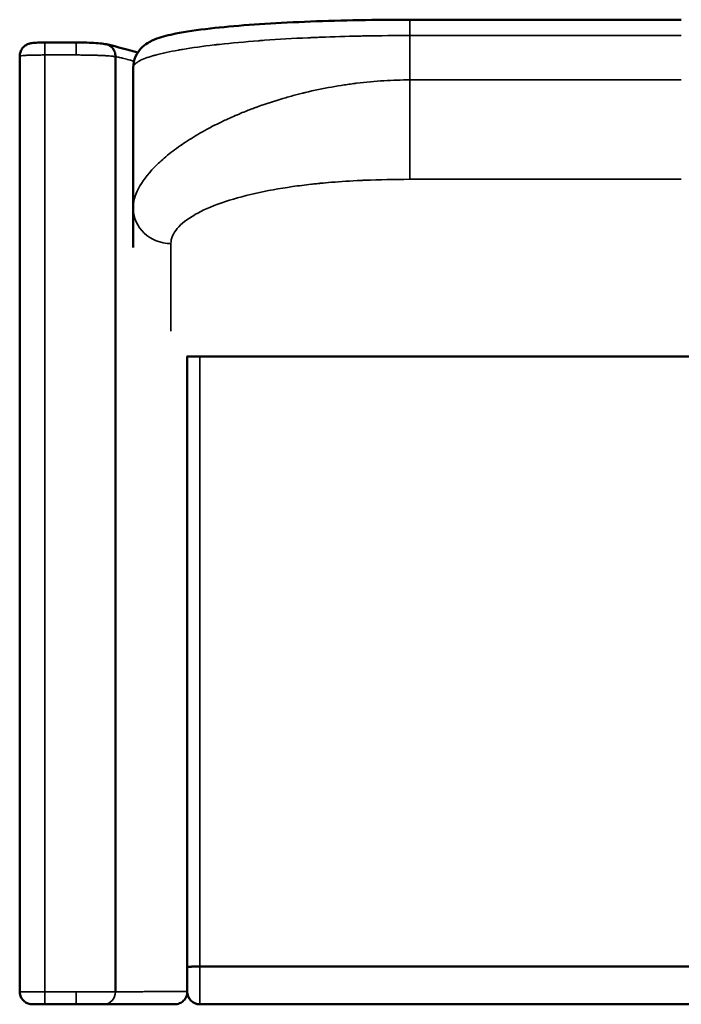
# Model space of a CAD drawing. Header units: millimetres. Extents: x -1141 to 1530, y 467 to 3069.
# Tile 2 of 6: x -1141 to -615, y 1600 to 2383. Entities that reach past the tile are written whole.
import ezdxf

# ---------------------------------------------------------------- set-up
doc = ezdxf.new("R2010")
doc.units = ezdxf.units.MM
doc.layers.add('Visible (ANSI)', color=7, linetype='Continuous', lineweight=50)
doc.layers.add('Visible Narrow (ANSI)', color=7, linetype='Continuous', lineweight=35)

msp = doc.modelspace()

# ---------------------------------------------------------------- linework, layer by layer
at = {"layer": 'Visible (ANSI)'}
for p, q in [((-831.056, 2383.017), (-615.029, 2383.017)), ((-1141.345, 2354.063), (-1141.355, 1610.074)), ((-1065.21, 2353.681), (-1065.216, 1610.078)), ((-1051.056, 2233.439), (-1051.056, 2344.813)), ((-899.666, 2328.271), (-899.659, 2328.271)), ((-1008.043, 2286.6), (-1008.043, 2286.603)), ((-1051.056, 2201.824), (-1051.056, 2233.439)), ((-1008.446, 2115.073), (-437.64, 2115.073)), ((-1008.043, 1610.188), (-1008.043, 2115.073)), ((-998.043, 2115.073), (-448.043, 2115.073)), ((-998.043, 1630.073), (-448.043, 1630.073)), ((-1008.043, 1610.188), (-1008.043, 1610.073)), ((-1121.355, 1600.073), (-1131.355, 1600.073)), ((-1096.355, 1600.073), (-1121.355, 1600.073)), ((-1074.391, 1600.073), (-1096.355, 1600.073)), ((-448.043, 1600.073), (-998.043, 1600.073))]:
    msp.add_line(p, q, dxfattribs=at)
msp.add_arc((-998.043, 1610.073), 10, 180, 270, dxfattribs=at)
msp.add_ellipse((-1065.112, 2353.685), major_axis=(-0.001, -0.402), ratio=0.2442469, start_param=4.6081676, end_param=4.7212055, dxfattribs=at)
for points, knots in [([(-1051.056, 2344.813), (-1051.056, 2347.914), (-1050.34, 2351.033), (-1048.031, 2356.234), (-1046.477, 2358.38), (-1043.143, 2361.937), (-1041.352, 2363.27), (-1037.046, 2365.99), (-1034.622, 2367.029), (-1027.643, 2369.599), (-1022.819, 2370.802), (-1009.489, 2373.472), (-1000.313, 2374.824), (-980.409, 2377.091), (-970.036, 2378.044), (-947.97, 2379.678), (-936.263, 2380.377), (-911.877, 2381.526), (-899.101, 2381.986), (-873.074, 2382.656), (-859.699, 2382.873), (-841.219, 2383), (-836.136, 2383.017), (-831.056, 2383.017)], [0, 0, 0, 0, 1.2342058, 1.2342058, 2.4389366, 2.4389366, 3.8169672, 3.8169672, 6.005438, 6.005438, 9.9440926, 9.9440926, 15.1325962, 15.1325962, 19.5549072, 19.5549072, 23.7497633, 23.7497633, 27.8476448, 27.8476448, 31.8846545, 31.8846545, 33.4085122, 33.4085122, 33.4085122, 33.4085122]), ([(-1141.345, 2354.063), (-1141.345, 2355.155), (-1141.163, 2356.262), (-1140.462, 2358.332), (-1139.933, 2359.323), (-1138.611, 2361.054), (-1137.799, 2361.818), (-1136.503, 2362.707), (-1136.067, 2362.96), (-1134.814, 2363.581), (-1133.996, 2363.853), (-1132.675, 2364.19), (-1132.121, 2364.293), (-1130.211, 2364.586), (-1128.722, 2364.71), (-1126.155, 2364.844), (-1125.26, 2364.878), (-1123.367, 2364.925), (-1122.352, 2364.938), (-1121.345, 2364.938)], [0, 0, 0, 0, 0.3289313, 0.3289313, 0.6588372, 0.6588372, 0.98847, 0.98847, 1.1455252, 1.1455252, 1.4379758, 1.4379758, 1.6813734, 1.6813734, 2.2670363, 2.2670363, 2.5518469, 2.5518469, 2.8540188, 2.8540188, 2.8540188, 2.8540188]), ([(-1096.356, 2364.938), (-1093.55, 2364.938), (-1090.707, 2364.895), (-1085.41, 2364.731), (-1082.887, 2364.609), (-1078.345, 2364.289), (-1076.301, 2364.091), (-1073.842, 2363.741), (-1073.174, 2363.631), (-1072.526, 2363.503)], [0, 0, 0, 0, 0.8418404, 0.8418404, 1.6788643, 1.6788643, 2.5449312, 2.5449312, 2.8960263, 2.8960263, 2.8960263, 2.8960263]), ([(-1065.21, 2353.727), (-1065.193, 2354.349), (-1065.229, 2354.993), (-1065.33, 2355.642), (-1065.43, 2356.291), (-1065.595, 2356.946), (-1065.827, 2357.583), (-1065.885, 2357.742), (-1065.947, 2357.901), (-1066.013, 2358.058), (-1066.022, 2358.077), (-1066.03, 2358.097), (-1066.038, 2358.116), (-1066.047, 2358.136), (-1066.054, 2358.152), (-1066.062, 2358.17), (-1066.077, 2358.205), (-1066.093, 2358.241), (-1066.109, 2358.276), (-1066.141, 2358.346), (-1066.173, 2358.417), (-1066.207, 2358.487), (-1066.342, 2358.768), (-1066.492, 2359.046), (-1066.657, 2359.318), (-1066.822, 2359.591), (-1067.002, 2359.859), (-1067.198, 2360.118), (-1067.295, 2360.248), (-1067.397, 2360.375), (-1067.502, 2360.5), (-1067.555, 2360.563), (-1067.608, 2360.625), (-1067.662, 2360.686), (-1067.69, 2360.717), (-1067.717, 2360.748), (-1067.745, 2360.778), (-1067.758, 2360.793), (-1067.772, 2360.808), (-1067.786, 2360.824), (-1067.8, 2360.839), (-1067.815, 2360.855), (-1067.828, 2360.869), (-1068.245, 2361.315), (-1068.713, 2361.726), (-1069.224, 2362.086), (-1069.48, 2362.266), (-1069.746, 2362.433), (-1070.02, 2362.585), (-1070.158, 2362.662), (-1070.297, 2362.734), (-1070.438, 2362.803), (-1070.509, 2362.837), (-1070.58, 2362.87), (-1070.652, 2362.903), (-1070.688, 2362.919), (-1070.723, 2362.935), (-1070.76, 2362.951), (-1070.778, 2362.959), (-1070.796, 2362.966), (-1070.814, 2362.974), (-1070.823, 2362.978), (-1070.832, 2362.982), (-1070.841, 2362.986), (-1070.85, 2362.989), (-1070.86, 2362.994), (-1070.868, 2362.997), (-1071.363, 2363.205), (-1071.92, 2363.384), (-1072.526, 2363.503)], [0, 0, 0, 0, 0.125, 0.125, 0.125, 0.25, 0.25, 0.25, 0.28125, 0.28125, 0.28125, 0.28515625, 0.28515625, 0.28515625, 0.2890625, 0.2890625, 0.2890625, 0.296875, 0.296875, 0.296875, 0.3125, 0.3125, 0.3125, 0.375, 0.375, 0.375, 0.4375, 0.4375, 0.4375, 0.46875, 0.46875, 0.46875, 0.484375, 0.484375, 0.484375, 0.4921875, 0.4921875, 0.4921875, 0.49609375, 0.49609375, 0.49609375, 0.5, 0.5, 0.5, 0.625, 0.625, 0.625, 0.6875, 0.6875, 0.6875, 0.71875, 0.71875, 0.71875, 0.734375, 0.734375, 0.734375, 0.7421875, 0.7421875, 0.7421875, 0.74609375, 0.74609375, 0.74609375, 0.74804687, 0.74804687, 0.74804687, 0.75, 0.75, 0.75, 0.87416143, 0.87416143, 0.87416143, 0.87416143]), ([(-998.043, 1630.073), (-999.345, 1630.073), (-1000.634, 1630.067), (-1003.043, 1630.041), (-1004.139, 1630.023), (-1005.993, 1629.977), (-1006.732, 1629.951), (-1007.765, 1629.895), (-1008.037, 1629.866), (-1008.043, 1629.838), (-1008.043, 1629.838), (-1008.043, 1629.838)], [1.5721027, 1.5721027, 1.5721027, 1.5721027, 1.9626296, 1.9626296, 2.3532193, 2.3532193, 2.7439465, 2.7439465, 3.1442054, 3.1442054, 3.1482531, 3.1482531, 3.1482531, 3.1482531]), ([(-1131.355, 1600.073), (-1131.921, 1600.073), (-1132.493, 1600.122), (-1133.597, 1600.312), (-1134.135, 1600.452), (-1135.679, 1600.992), (-1136.655, 1601.525), (-1138.363, 1602.858), (-1139.117, 1603.676), (-1140.311, 1605.493), (-1140.765, 1606.518), (-1141.248, 1608.387), (-1141.355, 1609.234), (-1141.355, 1610.073)], [0, 0, 0, 0, 0.1704246, 0.1704246, 0.3360284, 0.3360284, 0.6610867, 0.6610867, 0.9860532, 0.9860532, 1.313448, 1.313448, 1.5653761, 1.5653761, 1.5653761, 1.5653761]), ([(-1018.043, 1600.073), (-1018.038, 1600.073), (-1018.033, 1600.073), (-1016.696, 1600.075), (-1015.377, 1600.343), (-1012.967, 1601.362), (-1011.89, 1602.086), (-1010.07, 1603.903), (-1009.342, 1604.978), (-1008.569, 1606.799), (-1008.366, 1607.461), (-1008.106, 1608.775), (-1008.043, 1609.424), (-1008.043, 1610.073)], [-0.0014972, -0.0014972, -0.0014972, -0.0014972, 0, 0, 0.4019575, 0.4019575, 0.7890636, 0.7890636, 1.1759266, 1.1759266, 1.3831348, 1.3831348, 1.5781231, 1.5781231, 1.5781231, 1.5781231]), ([(-1018.043, 1600.073), (-1018.095, 1600.073), (-1018.147, 1600.073), (-1018.2, 1600.073), (-1018.41, 1600.073), (-1018.622, 1600.073), (-1018.835, 1600.073), (-1019.262, 1600.073), (-1019.694, 1600.073), (-1020.132, 1600.073), (-1021.008, 1600.073), (-1021.907, 1600.073), (-1022.829, 1600.073), (-1022.97, 1600.073), (-1023.111, 1600.073), (-1023.252, 1600.073), (-1024.969, 1600.073), (-1026.763, 1600.073), (-1028.635, 1600.073), (-1028.754, 1600.073), (-1028.873, 1600.073), (-1028.992, 1600.073), (-1030.91, 1600.073), (-1032.909, 1600.073), (-1034.989, 1600.073), (-1037.199, 1600.073), (-1039.499, 1600.073), (-1041.888, 1600.073), (-1041.943, 1600.073), (-1041.998, 1600.073), (-1042.053, 1600.073), (-1044.392, 1600.073), (-1046.816, 1600.073), (-1049.325, 1600.073), (-1049.339, 1600.073), (-1049.353, 1600.073), (-1049.366, 1600.073), (-1051.891, 1600.073), (-1054.502, 1600.073), (-1057.198, 1600.073), (-1057.232, 1600.073), (-1057.266, 1600.073), (-1057.3, 1600.073), (-1060.047, 1600.073), (-1062.881, 1600.073), (-1065.803, 1600.073), (-1067.264, 1600.073), (-1068.747, 1600.073), (-1070.253, 1600.073), (-1071.005, 1600.073), (-1071.763, 1600.073), (-1072.527, 1600.073), (-1072.909, 1600.073), (-1073.292, 1600.073), (-1073.677, 1600.073), (-1073.869, 1600.073), (-1074.062, 1600.073), (-1074.255, 1600.073), (-1074.3, 1600.073), (-1074.346, 1600.073), (-1074.391, 1600.073)], [0, 0, 0, 0, 0.00072639, 0.00072639, 0.00072639, 0.0036453, 0.0036453, 0.0036453, 0.00948328, 0.00948328, 0.00948328, 0.02115964, 0.02115964, 0.02115964, 0.02293913, 0.02293913, 0.02293913, 0.04451251, 0.04451251, 0.04451251, 0.04587827, 0.04587827, 0.04587827, 0.06786538, 0.06786538, 0.06786538, 0.09121825, 0.09121825, 0.09121825, 0.09175654, 0.09175654, 0.09175654, 0.11457112, 0.11457112, 0.11457112, 0.11469567, 0.11469567, 0.11469567, 0.13763481, 0.13763481, 0.13763481, 0.13792399, 0.13792399, 0.13792399, 0.16127689, 0.16127689, 0.16127689, 0.17295331, 0.17295331, 0.17295331, 0.17879151, 0.17879151, 0.17879151, 0.18171062, 0.18171062, 0.18171062, 0.18317017, 0.18317017, 0.18317017, 0.18351307, 0.18351307, 0.18351307, 0.18351307])]:
    msp.add_open_spline(points, degree=3, knots=knots, dxfattribs=at)
for points in [[(-1121.345, 2364.938), (-1113.015, 2364.938), (-1104.686, 2364.938), (-1096.356, 2364.938)], [(-1072.204, 2363.433), (-1063.323, 2361.323), (-1054.889, 2359.126), (-1047.392, 2356.915)], [(-1141.355, 1610.073), (-1141.355, 1610.073), (-1141.355, 1610.073), (-1141.355, 1610.073)]]:
    msp.add_open_spline(points, degree=3, dxfattribs=at)
at = {"layer": 'Visible Narrow (ANSI)'}
for p, q in [((-831.056, 2370.433), (-831.056, 2383.017)), ((-1121.345, 2364.938), (-1121.345, 2354.95)), ((-615.029, 2370.433), (-831.056, 2370.433)), ((-831.056, 2370.433), (-831.056, 2335.131)), ((-1121.345, 2354.95), (-1121.355, 1610.085)), ((-1047.615, 2349.325), (-1047.617, 2349.325)), ((-831.056, 2335.131), (-615.029, 2335.131)), ((-831.056, 2256.075), (-831.056, 2335.131)), ((-938.762, 2318.271), (-938.805, 2318.271)), ((-615.029, 2256.075), (-831.056, 2256.075)), ((-1021.056, 2205.034), (-1021.056, 2135.216)), ((-998.043, 2115.073), (-998.043, 1630.073)), ((-998.043, 1600.073), (-998.043, 1630.073)), ((-1121.355, 1600.073), (-1121.355, 1610.085)), ((-1096.355, 1610.085), (-1096.355, 1600.073))]:
    msp.add_line(p, q, dxfattribs=at)
for centre, major_axis, ratio, start_param, end_param in [((-1096.356, 2354.938), (0, 10), 0.0002216, 4.7135773, 6.2831853), ((-1021.056, 2233.439), (-30, 0), 0.9468339, 0, 1.5707963), ((-1074.391, 1610.073), (0, -10), 0.917504, 0.0000004, 1.5712572)]:
    msp.add_ellipse(centre, major_axis=major_axis, ratio=ratio, start_param=start_param, end_param=end_param, dxfattribs=at)
for points, knots in [([(-831.056, 2370.433), (-842.765, 2370.433), (-854.502, 2370.324), (-866.118, 2370.106), (-866.948, 2370.09), (-867.777, 2370.074), (-868.605, 2370.057), (-869.408, 2370.041), (-870.209, 2370.024), (-871.011, 2370.007), (-871.036, 2370.006), (-871.061, 2370.006), (-871.088, 2370.005), (-881.481, 2369.781), (-891.809, 2369.469), (-901.956, 2369.066), (-903.647, 2368.999), (-905.333, 2368.93), (-907.013, 2368.858), (-907.853, 2368.822), (-908.692, 2368.785), (-909.53, 2368.748), (-909.948, 2368.729), (-910.367, 2368.71), (-910.784, 2368.691), (-910.993, 2368.682), (-911.202, 2368.672), (-911.411, 2368.663), (-911.515, 2368.658), (-911.62, 2368.653), (-911.724, 2368.649), (-911.828, 2368.644), (-911.931, 2368.639), (-912.037, 2368.634), (-923.882, 2368.088), (-935.506, 2367.413), (-946.681, 2366.609), (-947.479, 2366.552), (-948.275, 2366.494), (-949.069, 2366.435), (-949.466, 2366.406), (-949.862, 2366.376), (-950.258, 2366.346), (-950.455, 2366.332), (-950.653, 2366.317), (-950.85, 2366.302), (-950.949, 2366.294), (-951.048, 2366.287), (-951.147, 2366.279), (-951.196, 2366.276), (-951.245, 2366.272), (-951.295, 2366.268), (-951.344, 2366.264), (-951.394, 2366.26), (-951.442, 2366.257), (-962.216, 2365.436), (-972.645, 2364.485), (-982.455, 2363.401), (-983.155, 2363.324), (-983.853, 2363.246), (-984.547, 2363.167), (-984.894, 2363.128), (-985.24, 2363.088), (-985.586, 2363.049), (-985.759, 2363.029), (-985.931, 2363.009), (-986.103, 2362.989), (-986.19, 2362.979), (-986.276, 2362.969), (-986.362, 2362.959), (-986.426, 2362.951), (-986.491, 2362.944), (-986.555, 2362.936), (-986.577, 2362.934), (-986.6, 2362.931), (-986.62, 2362.929), (-995.587, 2361.885), (-1004.129, 2360.71), (-1011.909, 2359.401), (-1012.465, 2359.308), (-1013.017, 2359.213), (-1013.564, 2359.119), (-1013.838, 2359.071), (-1014.111, 2359.024), (-1014.383, 2358.976), (-1014.519, 2358.952), (-1014.654, 2358.928), (-1014.79, 2358.904), (-1014.858, 2358.892), (-1014.925, 2358.88), (-1014.993, 2358.868), (-1015.052, 2358.858), (-1015.111, 2358.847), (-1015.17, 2358.837), (-1015.178, 2358.835), (-1015.188, 2358.834), (-1015.195, 2358.832), (-1021.829, 2357.651), (-1028.034, 2356.333), (-1033.375, 2354.876), (-1033.757, 2354.772), (-1034.134, 2354.667), (-1034.506, 2354.562), (-1034.693, 2354.509), (-1034.878, 2354.456), (-1035.062, 2354.403), (-1035.153, 2354.377), (-1035.245, 2354.35), (-1035.336, 2354.323), (-1035.382, 2354.31), (-1035.428, 2354.297), (-1035.473, 2354.283), (-1035.516, 2354.271), (-1035.559, 2354.258), (-1035.601, 2354.246), (-1035.604, 2354.245), (-1035.607, 2354.244), (-1035.61, 2354.243), (-1039.676, 2353.047), (-1043.432, 2351.683), (-1046.241, 2350.144), (-1046.441, 2350.034), (-1046.637, 2349.923), (-1046.828, 2349.812), (-1046.923, 2349.756), (-1047.017, 2349.7), (-1047.109, 2349.644), (-1047.156, 2349.616), (-1047.202, 2349.588), (-1047.247, 2349.559), (-1047.27, 2349.545), (-1047.293, 2349.531), (-1047.316, 2349.517), (-1047.337, 2349.504), (-1047.358, 2349.491), (-1047.379, 2349.477), (-1047.381, 2349.476), (-1047.382, 2349.475), (-1047.383, 2349.475), (-1048.209, 2348.955), (-1048.977, 2348.383), (-1049.598, 2347.758), (-1049.702, 2347.653), (-1049.801, 2347.548), (-1049.896, 2347.441), (-1049.943, 2347.387), (-1049.99, 2347.333), (-1050.035, 2347.279), (-1050.057, 2347.252), (-1050.08, 2347.224), (-1050.101, 2347.197), (-1050.112, 2347.183), (-1050.123, 2347.17), (-1050.134, 2347.156), (-1050.14, 2347.149), (-1050.145, 2347.142), (-1050.15, 2347.135), (-1050.155, 2347.129), (-1050.16, 2347.123), (-1050.165, 2347.116), (-1050.166, 2347.116), (-1050.166, 2347.115), (-1050.166, 2347.115), (-1050.562, 2346.604), (-1051.056, 2345.837), (-1051.056, 2344.813)], [0, 0, 0, 0, 0.109375, 0.109375, 0.109375, 0.1171875, 0.1171875, 0.1171875, 0.1247559, 0.1247559, 0.1247559, 0.125, 0.125, 0.125, 0.21875, 0.21875, 0.21875, 0.234375, 0.234375, 0.234375, 0.2421875, 0.2421875, 0.2421875, 0.2460938, 0.2460938, 0.2460938, 0.2480469, 0.2480469, 0.2480469, 0.2490234, 0.2490234, 0.2490234, 0.25, 0.25, 0.25, 0.359375, 0.359375, 0.359375, 0.3671875, 0.3671875, 0.3671875, 0.3710938, 0.3710938, 0.3710938, 0.3730469, 0.3730469, 0.3730469, 0.3740234, 0.3740234, 0.3740234, 0.3745117, 0.3745117, 0.3745117, 0.375, 0.375, 0.375, 0.484375, 0.484375, 0.484375, 0.4921875, 0.4921875, 0.4921875, 0.4960938, 0.4960938, 0.4960938, 0.4980469, 0.4980469, 0.4980469, 0.4990234, 0.4990234, 0.4990234, 0.4997559, 0.4997559, 0.4997559, 0.5, 0.5, 0.5, 0.609375, 0.609375, 0.609375, 0.6171875, 0.6171875, 0.6171875, 0.6210938, 0.6210938, 0.6210938, 0.6230469, 0.6230469, 0.6230469, 0.6240234, 0.6240234, 0.6240234, 0.6248779, 0.6248779, 0.6248779, 0.625, 0.625, 0.625, 0.734375, 0.734375, 0.734375, 0.7421875, 0.7421875, 0.7421875, 0.7460938, 0.7460938, 0.7460938, 0.7480469, 0.7480469, 0.7480469, 0.7490234, 0.7490234, 0.7490234, 0.749939, 0.749939, 0.749939, 0.75, 0.75, 0.75, 0.859375, 0.859375, 0.859375, 0.8671875, 0.8671875, 0.8671875, 0.8710938, 0.8710938, 0.8710938, 0.8730469, 0.8730469, 0.8730469, 0.8740234, 0.8740234, 0.8740234, 0.874939, 0.874939, 0.874939, 0.875, 0.875, 0.875, 0.921875, 0.921875, 0.921875, 0.9296875, 0.9296875, 0.9296875, 0.9335938, 0.9335938, 0.9335938, 0.9355469, 0.9355469, 0.9355469, 0.9365234, 0.9365234, 0.9365234, 0.9370117, 0.9370117, 0.9370117, 0.9374695, 0.9374695, 0.9374695, 0.9375, 0.9375, 0.9375, 1, 1, 1, 1]), ([(-1121.345, 2354.95), (-1122.748, 2354.95), (-1124.188, 2354.943), (-1125.613, 2354.929), (-1126.31, 2354.923), (-1127.004, 2354.914), (-1127.688, 2354.904), (-1128.03, 2354.899), (-1128.369, 2354.893), (-1128.705, 2354.887), (-1129.014, 2354.882), (-1129.32, 2354.876), (-1129.622, 2354.87), (-1129.643, 2354.87), (-1129.666, 2354.869), (-1129.685, 2354.869), (-1129.688, 2354.869), (-1129.691, 2354.869), (-1129.695, 2354.869), (-1130.886, 2354.844), (-1132.084, 2354.814), (-1133.235, 2354.776), (-1133.281, 2354.775), (-1133.327, 2354.773), (-1133.373, 2354.771), (-1133.658, 2354.762), (-1133.942, 2354.752), (-1134.22, 2354.742), (-1134.492, 2354.731), (-1134.761, 2354.721), (-1135.025, 2354.71), (-1135.53, 2354.689), (-1136.018, 2354.666), (-1136.483, 2354.643), (-1136.487, 2354.642), (-1136.492, 2354.642), (-1136.495, 2354.642), (-1136.498, 2354.642), (-1136.502, 2354.642), (-1136.505, 2354.641), (-1136.847, 2354.624), (-1137.205, 2354.604), (-1137.567, 2354.582), (-1137.649, 2354.577), (-1137.732, 2354.571), (-1137.814, 2354.566), (-1138.193, 2354.542), (-1138.575, 2354.515), (-1138.94, 2354.485), (-1139.553, 2354.434), (-1140.121, 2354.376), (-1140.549, 2354.311), (-1140.551, 2354.31), (-1140.553, 2354.31), (-1140.555, 2354.31), (-1140.556, 2354.31), (-1140.557, 2354.31), (-1140.558, 2354.309), (-1140.79, 2354.274), (-1140.94, 2354.243), (-1141.044, 2354.216), (-1141.082, 2354.207), (-1141.114, 2354.198), (-1141.141, 2354.19), (-1141.191, 2354.174), (-1141.225, 2354.161), (-1141.25, 2354.15), (-1141.262, 2354.144), (-1141.272, 2354.139), (-1141.28, 2354.134), (-1141.284, 2354.132), (-1141.288, 2354.13), (-1141.291, 2354.128), (-1141.293, 2354.127), (-1141.294, 2354.126), (-1141.296, 2354.125), (-1141.296, 2354.125), (-1141.297, 2354.124), (-1141.298, 2354.124), (-1141.298, 2354.124), (-1141.299, 2354.123), (-1141.299, 2354.123), (-1141.299, 2354.123), (-1141.299, 2354.123), (-1141.3, 2354.123), (-1141.3, 2354.122), (-1141.302, 2354.121), (-1141.303, 2354.12), (-1141.332, 2354.101), (-1141.345, 2354.081), (-1141.345, 2354.063)], [0, 0, 0, 0, 0.12651383, 0.12651383, 0.12651383, 0.18850993, 0.18850993, 0.18850993, 0.21953595, 0.21953595, 0.21953595, 0.24804688, 0.24804688, 0.24804688, 0.25, 0.25, 0.25, 0.25036212, 0.25036212, 0.25036212, 0.375, 0.375, 0.375, 0.38000527, 0.38000527, 0.38000527, 0.41101632, 0.41101632, 0.41101632, 0.4413917, 0.4413917, 0.4413917, 0.49951172, 0.49951172, 0.49951172, 0.5, 0.5, 0.5, 0.50061139, 0.50061139, 0.50061139, 0.5625, 0.5625, 0.5625, 0.57651074, 0.57651074, 0.57651074, 0.64107524, 0.64107524, 0.64107524, 0.74951172, 0.74951172, 0.74951172, 0.75, 0.75, 0.75, 0.7501873, 0.7501873, 0.7501873, 0.79584336, 0.79584336, 0.79584336, 0.8125, 0.8125, 0.8125, 0.84375, 0.84375, 0.84375, 0.859375, 0.859375, 0.859375, 0.8671875, 0.8671875, 0.8671875, 0.87109375, 0.87109375, 0.87109375, 0.87304688, 0.87304688, 0.87304688, 0.87402344, 0.87402344, 0.87402344, 0.87475586, 0.87475586, 0.87475586, 0.87636464, 0.87636464, 0.87636464, 0.91052104, 0.91052104, 0.91052104, 0.91052104]), ([(-1096.354, 2354.95), (-1098.439, 2354.95), (-1100.523, 2354.95), (-1102.606, 2354.95), (-1108.853, 2354.95), (-1115.098, 2354.95), (-1121.345, 2354.95)], [0, 0, 0, 0, 0.2501383, 0.2501383, 0.2501383, 1, 1, 1, 1]), ([(-1065.21, 2353.681), (-1065.214, 2353.682), (-1065.22, 2353.683), (-1065.224, 2353.683), (-1065.229, 2353.684), (-1065.235, 2353.685), (-1065.24, 2353.686), (-1065.282, 2353.692), (-1065.324, 2353.698), (-1065.365, 2353.703), (-1065.454, 2353.716), (-1065.54, 2353.727), (-1065.624, 2353.738), (-1065.814, 2353.764), (-1065.994, 2353.786), (-1066.169, 2353.807), (-1066.526, 2353.85), (-1066.862, 2353.888), (-1067.268, 2353.93), (-1067.303, 2353.934), (-1067.339, 2353.937), (-1067.375, 2353.941), (-1067.451, 2353.949), (-1067.528, 2353.956), (-1067.605, 2353.964), (-1068.442, 2354.047), (-1069.333, 2354.122), (-1070.248, 2354.19), (-1070.286, 2354.193), (-1070.323, 2354.196), (-1070.361, 2354.198), (-1070.368, 2354.199), (-1070.377, 2354.2), (-1070.386, 2354.2), (-1070.876, 2354.236), (-1071.386, 2354.271), (-1071.915, 2354.305), (-1072.489, 2354.342), (-1073.086, 2354.378), (-1073.703, 2354.412), (-1073.734, 2354.414), (-1073.766, 2354.416), (-1073.797, 2354.417), (-1075.003, 2354.484), (-1076.286, 2354.545), (-1077.636, 2354.601), (-1077.661, 2354.602), (-1077.687, 2354.603), (-1077.713, 2354.604), (-1077.799, 2354.607), (-1077.888, 2354.611), (-1077.976, 2354.614), (-1078.565, 2354.638), (-1079.163, 2354.66), (-1079.771, 2354.681), (-1080.493, 2354.706), (-1081.228, 2354.73), (-1081.975, 2354.751), (-1082.01, 2354.752), (-1082.045, 2354.753), (-1082.081, 2354.754), (-1083.548, 2354.797), (-1085.056, 2354.832), (-1086.59, 2354.861), (-1086.632, 2354.862), (-1086.673, 2354.862), (-1086.714, 2354.863), (-1087.47, 2354.877), (-1088.235, 2354.889), (-1089.007, 2354.9), (-1089.823, 2354.911), (-1090.638, 2354.92), (-1091.454, 2354.928), (-1093.088, 2354.942), (-1094.718, 2354.95), (-1096.354, 2354.95)], [0, 0, 0, 0, 0.0006519, 0.0006519, 0.0006519, 0.00138067, 0.00138067, 0.00138067, 0.00736124, 0.00736124, 0.00736124, 0.02016677, 0.02016677, 0.02016677, 0.04929006, 0.04929006, 0.04929006, 0.10869565, 0.10869565, 0.10869565, 0.11390996, 0.11390996, 0.11390996, 0.125, 0.125, 0.125, 0.24508768, 0.24508768, 0.24508768, 0.25, 0.25, 0.25, 0.25097656, 0.25097656, 0.25097656, 0.30888567, 0.30888567, 0.30888567, 0.37182792, 0.37182792, 0.37182792, 0.375, 0.375, 0.375, 0.49764765, 0.49764765, 0.49764765, 0.5, 0.5, 0.5, 0.5078125, 0.5078125, 0.5078125, 0.56004565, 0.56004565, 0.56004565, 0.62205163, 0.62205163, 0.62205163, 0.625, 0.625, 0.625, 0.74673338, 0.74673338, 0.74673338, 0.75, 0.75, 0.75, 0.80990859, 0.80990859, 0.80990859, 0.87322607, 0.87322607, 0.87322607, 1, 1, 1, 1]), ([(-1050.409, 2350.07), (-1052.178, 2350.536), (-1053.987, 2351.001), (-1055.834, 2351.464), (-1055.945, 2351.492), (-1056.055, 2351.519), (-1056.166, 2351.547), (-1056.932, 2351.739), (-1057.704, 2351.93), (-1058.483, 2352.121), (-1059.131, 2352.28), (-1059.784, 2352.439), (-1060.442, 2352.598), (-1060.575, 2352.63), (-1060.709, 2352.663), (-1060.843, 2352.695), (-1061.493, 2352.851), (-1062.148, 2353.007), (-1062.808, 2353.163), (-1062.955, 2353.198), (-1063.101, 2353.232), (-1063.248, 2353.267), (-1063.9, 2353.42), (-1064.555, 2353.574), (-1065.21, 2353.727)], [0.7985487, 0.7985487, 0.7985487, 0.7985487, 0.875, 0.875, 0.875, 0.87957016, 0.87957016, 0.87957016, 0.91119289, 0.91119289, 0.91119289, 0.9375, 0.9375, 0.9375, 0.94284348, 0.94284348, 0.94284348, 0.96875, 0.96875, 0.96875, 0.97449591, 0.97449591, 0.97449591, 1, 1, 1, 1]), ([(-1051.056, 2233.439), (-1051.056, 2237.983), (-1049.752, 2243.155), (-1046.77, 2248.859), (-1044.031, 2254.098), (-1039.875, 2259.785), (-1034.06, 2265.762), (-1034.057, 2265.765), (-1034.054, 2265.769), (-1034.051, 2265.771), (-1031.469, 2268.425), (-1028.495, 2271.202), (-1025.073, 2274.081), (-1021.654, 2276.957), (-1017.788, 2279.935), (-1013.42, 2282.983), (-1013.415, 2282.986), (-1013.41, 2282.989), (-1013.407, 2282.992), (-1010, 2285.369), (-1006.061, 2287.947), (-1001.482, 2290.69), (-996.906, 2293.432), (-991.69, 2296.338), (-985.726, 2299.346), (-985.723, 2299.347), (-985.719, 2299.349), (-985.717, 2299.35), (-983.979, 2300.227), (-981.799, 2301.304), (-979.13, 2302.563), (-976.544, 2303.782), (-973.5, 2305.172), (-969.941, 2306.704), (-969.827, 2306.754), (-969.713, 2306.803), (-969.595, 2306.853), (-965.834, 2308.467), (-962.458, 2309.828), (-959.536, 2310.965), (-958.076, 2311.533), (-956.729, 2312.046), (-955.501, 2312.505), (-954.888, 2312.735), (-954.304, 2312.951), (-953.75, 2313.155), (-953.474, 2313.256), (-953.205, 2313.355), (-952.944, 2313.45), (-952.813, 2313.498), (-952.684, 2313.545), (-952.557, 2313.591), (-952.494, 2313.614), (-952.431, 2313.637), (-952.369, 2313.659), (-952.338, 2313.671), (-952.306, 2313.682), (-952.275, 2313.693), (-952.246, 2313.704), (-952.218, 2313.714), (-952.189, 2313.725), (-952.175, 2313.729), (-952.146, 2313.74), (-952.122, 2313.749), (-945.122, 2316.281), (-938.38, 2318.455), (-932.033, 2320.324), (-928.851, 2321.262), (-925.767, 2322.123), (-922.795, 2322.914), (-921.308, 2323.31), (-919.85, 2323.688), (-918.421, 2324.05), (-917.707, 2324.23), (-916.999, 2324.407), (-916.3, 2324.579), (-915.95, 2324.666), (-915.602, 2324.751), (-915.256, 2324.835), (-915.082, 2324.877), (-914.91, 2324.919), (-914.738, 2324.961), (-914.652, 2324.982), (-914.566, 2325.002), (-914.48, 2325.023), (-914.399, 2325.042), (-914.319, 2325.062), (-914.239, 2325.081), (-914.233, 2325.082), (-914.23, 2325.083), (-914.223, 2325.085), (-907.051, 2326.808), (-900.015, 2328.266), (-893.184, 2329.491), (-889.768, 2330.103), (-886.403, 2330.657), (-883.095, 2331.155), (-881.442, 2331.405), (-879.802, 2331.64), (-878.178, 2331.863), (-877.366, 2331.974), (-876.557, 2332.082), (-875.753, 2332.186), (-875.35, 2332.239), (-874.949, 2332.29), (-874.549, 2332.341), (-874.349, 2332.366), (-874.149, 2332.391), (-873.949, 2332.416), (-873.849, 2332.429), (-873.749, 2332.441), (-873.65, 2332.454), (-873.562, 2332.464), (-873.475, 2332.475), (-873.388, 2332.486), (-873.376, 2332.487), (-873.365, 2332.489), (-873.351, 2332.491), (-865.993, 2333.397), (-858.761, 2334.057), (-851.699, 2334.491), (-844.637, 2334.924), (-837.745, 2335.131), (-831.056, 2335.131)], [0, 0, 0, 0, 0.1302823, 0.1302823, 0.1302823, 0.249939, 0.249939, 0.249939, 0.25, 0.25, 0.25, 0.3125, 0.3125, 0.3125, 0.374939, 0.374939, 0.374939, 0.375, 0.375, 0.375, 0.4375, 0.4375, 0.4375, 0.4999695, 0.4999695, 0.4999695, 0.5, 0.5, 0.5, 0.53125, 0.53125, 0.53125, 0.5615234, 0.5615234, 0.5615234, 0.5625, 0.5625, 0.5625, 0.59375, 0.59375, 0.59375, 0.609375, 0.609375, 0.609375, 0.6171875, 0.6171875, 0.6171875, 0.6210937, 0.6210937, 0.6210937, 0.6230469, 0.6230469, 0.6230469, 0.6240234, 0.6240234, 0.6240234, 0.6245117, 0.6245117, 0.6245117, 0.6249695, 0.6249695, 0.6249695, 0.6251802, 0.6251802, 0.6251802, 0.6875, 0.6875, 0.6875, 0.71875, 0.71875, 0.71875, 0.734375, 0.734375, 0.734375, 0.7421875, 0.7421875, 0.7421875, 0.7460937, 0.7460937, 0.7460937, 0.7480469, 0.7480469, 0.7480469, 0.7490234, 0.7490234, 0.7490234, 0.749939, 0.749939, 0.749939, 0.75, 0.75, 0.75, 0.8125, 0.8125, 0.8125, 0.84375, 0.84375, 0.84375, 0.859375, 0.859375, 0.859375, 0.8671875, 0.8671875, 0.8671875, 0.8710937, 0.8710937, 0.8710937, 0.8730469, 0.8730469, 0.8730469, 0.8740234, 0.8740234, 0.8740234, 0.8748779, 0.8748779, 0.8748779, 0.875, 0.875, 0.875, 0.9375, 0.9375, 0.9375, 1, 1, 1, 1]), ([(-831.056, 2256.075), (-843.498, 2256.075), (-855.318, 2255.84), (-866.516, 2255.372), (-866.536, 2255.372), (-866.558, 2255.371), (-866.579, 2255.37), (-866.622, 2255.368), (-866.665, 2255.366), (-866.707, 2255.364), (-866.793, 2255.361), (-866.878, 2255.357), (-866.963, 2255.353), (-867.304, 2255.339), (-867.644, 2255.324), (-867.984, 2255.309), (-868.664, 2255.28), (-869.342, 2255.249), (-870.018, 2255.217), (-878.022, 2254.844), (-885.781, 2254.347), (-893.313, 2253.727), (-896.324, 2253.479), (-899.296, 2253.211), (-902.229, 2252.923), (-902.268, 2252.919), (-902.314, 2252.915), (-902.358, 2252.91), (-902.445, 2252.902), (-902.532, 2252.893), (-902.619, 2252.885), (-902.792, 2252.868), (-902.966, 2252.85), (-903.139, 2252.833), (-903.833, 2252.764), (-904.524, 2252.694), (-905.213, 2252.622), (-906.591, 2252.48), (-907.96, 2252.333), (-909.318, 2252.182), (-914.477, 2251.607), (-919.495, 2250.971), (-924.376, 2250.272), (-934.902, 2248.765), (-944.79, 2246.972), (-954.029, 2244.889), (-954.047, 2244.885), (-954.063, 2244.881), (-954.082, 2244.877), (-963.827, 2242.677), (-972.66, 2240.199), (-980.58, 2237.44), (-980.611, 2237.429), (-980.641, 2237.419), (-980.673, 2237.407), (-988.963, 2234.515), (-996.064, 2231.382), (-1001.976, 2228.009), (-1001.999, 2227.996), (-1002.021, 2227.983), (-1002.045, 2227.97), (-1008.165, 2224.471), (-1012.834, 2220.814), (-1016.052, 2217), (-1016.065, 2216.985), (-1016.077, 2216.97), (-1016.09, 2216.955), (-1019.401, 2213.016), (-1021.056, 2209.042), (-1021.056, 2205.034)], [0, 0, 0, 0, 0.1428223, 0.1428223, 0.1428223, 0.1430664, 0.1430664, 0.1430664, 0.1435547, 0.1435547, 0.1435547, 0.1445312, 0.1445312, 0.1445312, 0.1484375, 0.1484375, 0.1484375, 0.15625, 0.15625, 0.15625, 0.2486934, 0.2486934, 0.2486934, 0.2856445, 0.2856445, 0.2856445, 0.2861328, 0.2861328, 0.2861328, 0.2871094, 0.2871094, 0.2871094, 0.2890625, 0.2890625, 0.2890625, 0.296875, 0.296875, 0.296875, 0.3125, 0.3125, 0.3125, 0.3718273, 0.3718273, 0.3718273, 0.4997559, 0.4997559, 0.4997559, 0.5, 0.5, 0.5, 0.6245117, 0.6245117, 0.6245117, 0.625, 0.625, 0.625, 0.7495117, 0.7495117, 0.7495117, 0.75, 0.75, 0.75, 0.8745117, 0.8745117, 0.8745117, 0.875, 0.875, 0.875, 1, 1, 1, 1]), ([(-1141.355, 1610.073), (-1141.355, 1610.074), (-1141.34, 1610.074), (-1141.31, 1610.074), (-1141.263, 1610.075), (-1141.178, 1610.075), (-1141.052, 1610.076), (-1140.929, 1610.076), (-1140.766, 1610.076), (-1140.564, 1610.077), (-1140.174, 1610.078), (-1139.631, 1610.078), (-1138.941, 1610.079), (-1138.6, 1610.079), (-1138.222, 1610.08), (-1137.812, 1610.08), (-1137.413, 1610.081), (-1136.983, 1610.081), (-1136.524, 1610.081), (-1136.517, 1610.081), (-1136.507, 1610.081), (-1136.501, 1610.081), (-1136.47, 1610.081), (-1136.44, 1610.081), (-1136.409, 1610.081), (-1135.982, 1610.081), (-1135.519, 1610.082), (-1135.019, 1610.082), (-1134.761, 1610.082), (-1134.492, 1610.082), (-1134.214, 1610.082), (-1134.034, 1610.082), (-1133.849, 1610.083), (-1133.661, 1610.083), (-1133.564, 1610.083), (-1133.466, 1610.083), (-1133.366, 1610.083), (-1132.361, 1610.083), (-1131.247, 1610.084), (-1130.047, 1610.084), (-1129.929, 1610.084), (-1129.81, 1610.084), (-1129.691, 1610.084), (-1129.367, 1610.084), (-1129.037, 1610.084), (-1128.702, 1610.084), (-1128.369, 1610.084), (-1128.029, 1610.084), (-1127.686, 1610.085), (-1127.08, 1610.085), (-1126.464, 1610.085), (-1125.838, 1610.085), (-1125.764, 1610.085), (-1125.689, 1610.085), (-1125.614, 1610.085), (-1124.215, 1610.085), (-1122.777, 1610.085), (-1121.355, 1610.085)], [0.09410153, 0.09410153, 0.09410153, 0.09410153, 0.13541103, 0.13541103, 0.13541103, 0.19940479, 0.19940479, 0.19940479, 0.26184975, 0.26184975, 0.26184975, 0.38203997, 0.38203997, 0.38203997, 0.4414027, 0.4414027, 0.4414027, 0.49902344, 0.49902344, 0.49902344, 0.4999999, 0.4999999, 0.4999999, 0.504716, 0.504716, 0.504716, 0.56968688, 0.56968688, 0.56968688, 0.60328928, 0.60328928, 0.60328928, 0.625, 0.625, 0.625, 0.63624445, 0.63624445, 0.63624445, 0.75, 0.75, 0.75, 0.76119733, 0.76119733, 0.76119733, 0.79154915, 0.79154915, 0.79154915, 0.82171783, 0.82171783, 0.82171783, 0.875, 0.875, 0.875, 0.88133454, 0.88133454, 0.88133454, 1, 1, 1, 1]), ([(-1096.355, 1610.085), (-1094.741, 1610.085), (-1093.095, 1610.085), (-1091.412, 1610.085), (-1089.816, 1610.085), (-1088.211, 1610.085), (-1086.603, 1610.085), (-1085.064, 1610.085), (-1083.536, 1610.084), (-1082.018, 1610.084), (-1081.28, 1610.084), (-1080.542, 1610.084), (-1079.815, 1610.084), (-1079.101, 1610.084), (-1078.399, 1610.083), (-1077.705, 1610.083), (-1076.361, 1610.083), (-1075.059, 1610.083), (-1073.817, 1610.082), (-1073.208, 1610.082), (-1072.615, 1610.082), (-1072.036, 1610.082), (-1071.464, 1610.081), (-1070.908, 1610.081), (-1070.372, 1610.081), (-1069.467, 1610.08), (-1068.619, 1610.08), (-1067.837, 1610.08), (-1067.722, 1610.08), (-1067.608, 1610.08), (-1067.496, 1610.079), (-1066.644, 1610.079), (-1065.878, 1610.079), (-1065.216, 1610.078)], [0, 0, 0, 0, 0.1440231, 0.1440231, 0.1440231, 0.2805604, 0.2805604, 0.2805604, 0.4113228, 0.4113228, 0.4113228, 0.4749162, 0.4749162, 0.4749162, 0.5373494, 0.5373494, 0.5373494, 0.6583031, 0.6583031, 0.6583031, 0.7175034, 0.7175034, 0.7175034, 0.7760905, 0.7760905, 0.7760905, 0.875, 0.875, 0.875, 0.8895466, 0.8895466, 0.8895466, 1, 1, 1, 1]), ([(-1065.216, 1610.078), (-1065.169, 1610.078), (-1065.122, 1610.078), (-1065.075, 1610.078), (-1064.882, 1610.079), (-1064.688, 1610.079), (-1064.491, 1610.08), (-1064.111, 1610.08), (-1063.724, 1610.081), (-1063.33, 1610.082), (-1062.59, 1610.084), (-1061.824, 1610.085), (-1061.032, 1610.087), (-1059.915, 1610.089), (-1058.746, 1610.092), (-1057.528, 1610.094), (-1057.201, 1610.095), (-1056.87, 1610.096), (-1056.536, 1610.096), (-1053.869, 1610.102), (-1050.987, 1610.108), (-1047.944, 1610.114), (-1047.232, 1610.116), (-1046.512, 1610.117), (-1045.784, 1610.119), (-1045.665, 1610.119), (-1045.546, 1610.119), (-1045.426, 1610.119), (-1045.42, 1610.119), (-1045.414, 1610.119), (-1045.409, 1610.119), (-1045.404, 1610.119), (-1045.399, 1610.119), (-1045.393, 1610.119), (-1045.372, 1610.119), (-1045.351, 1610.119), (-1045.329, 1610.119), (-1045.287, 1610.12), (-1045.245, 1610.12), (-1045.202, 1610.12), (-1045.032, 1610.12), (-1044.863, 1610.12), (-1044.694, 1610.121), (-1043.051, 1610.124), (-1041.449, 1610.127), (-1039.886, 1610.13), (-1037.274, 1610.136), (-1034.773, 1610.141), (-1032.378, 1610.145), (-1032.376, 1610.145), (-1032.374, 1610.145), (-1032.371, 1610.145), (-1029.873, 1610.15), (-1027.556, 1610.155), (-1025.401, 1610.159), (-1023.079, 1610.163), (-1020.946, 1610.167), (-1018.981, 1610.17), (-1018.669, 1610.171), (-1018.36, 1610.171), (-1018.057, 1610.172), (-1016.27, 1610.175), (-1014.63, 1610.178), (-1013.114, 1610.18), (-1012.158, 1610.182), (-1011.251, 1610.183), (-1010.389, 1610.185), (-1009.94, 1610.185), (-1009.504, 1610.186), (-1009.079, 1610.187), (-1008.862, 1610.187), (-1008.648, 1610.187), (-1008.437, 1610.188), (-1008.33, 1610.188), (-1008.224, 1610.188), (-1008.119, 1610.188), (-1008.094, 1610.188), (-1008.068, 1610.188), (-1008.043, 1610.188)], [0, 0, 0, 0, 0.00257888, 0.00257888, 0.00257888, 0.0130838, 0.0130838, 0.0130838, 0.03336552, 0.03336552, 0.03336552, 0.07138524, 0.07138524, 0.07138524, 0.125, 0.125, 0.125, 0.13940333, 0.13940333, 0.13940333, 0.25438, 0.25438, 0.25438, 0.28125, 0.28125, 0.28125, 0.28564453, 0.28564453, 0.28564453, 0.28588867, 0.28588867, 0.28588867, 0.28613281, 0.28613281, 0.28613281, 0.28710937, 0.28710937, 0.28710937, 0.2890625, 0.2890625, 0.2890625, 0.296875, 0.296875, 0.296875, 0.3728785, 0.3728785, 0.3728785, 0.49987793, 0.49987793, 0.49987793, 0.5, 0.5, 0.5, 0.6111682, 0.6111682, 0.6111682, 0.73096778, 0.73096778, 0.73096778, 0.75, 0.75, 0.75, 0.86189299, 0.86189299, 0.86189299, 0.93255978, 0.93255978, 0.93255978, 0.96937789, 0.96937789, 0.96937789, 0.98818465, 0.98818465, 0.98818465, 0.99769104, 0.99769104, 0.99769104, 0.99999972, 0.99999972, 0.99999972, 0.99999972])]:
    msp.add_open_spline(points, degree=3, knots=knots, dxfattribs=at)
msp.add_open_spline([(-1121.355, 1610.085), (-1113.022, 1610.085), (-1104.685, 1610.085), (-1096.355, 1610.085)], degree=3, dxfattribs=at)

doc.saveas('drawing.dxf')
